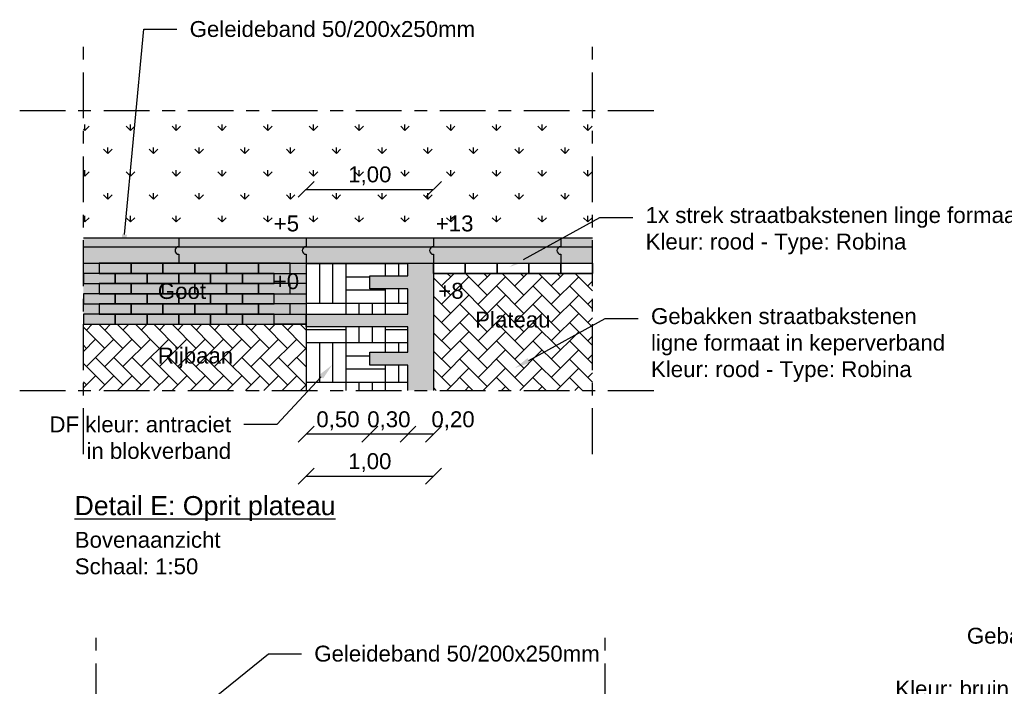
# Model space of a CAD drawing. Header units: metres. Extents: x 8 to 122, y -18 to 26.
# Tile 7 of 54: x 26.99 to 34.73, y -6.64 to -1.4. Entities that reach past the tile are written whole.
import ezdxf
from ezdxf import colors
from ezdxf.entities.mleader import LeaderData, LeaderLine
from ezdxf.math import Vec2, Vec3

# ---------------------------------------------------------------- set-up
doc = ezdxf.new("R2010")
doc.units = ezdxf.units.M
doc.header["$PDMODE"] = 1
doc.linetypes.add('ACAD_ISO04W100', pattern=[30, 24, -3, 0, -3])
doc.layers.add('N-WE-AL-DETAIL-G', color=7, linetype='Continuous')
doc.layers.add('X-XX-AL-DETAIL-G', color=7, linetype='Continuous')
doc.layers.add('X-XX-AL-AANKLEDING-T25', color=7, linetype='Continuous', lineweight=25)
doc.layers.add('X-XX-AL-AANKLEDING-T30', color=7, linetype='Continuous', lineweight=30)
doc.styles.add('NLCS_ISO', font='arial.ttf')
doc.styles.get("Standard").update_dxf_attribs({"font": 'arial.ttf'})
doc.dimstyles.new('NLCS_1-50', dxfattribs={"dimscale": 0.05, "dimtxt": 2.5, "dimasz": 2.5, "dimexe": 1.25, "dimexo": 0.625, "dimtad": 1, "dimtxsty": 'Standard', "dimblk": 'OBLIQUE', "dimcen": 0, "dimse1": 1, "dimse2": 1, "dimadec": 0, "dimazin": 0, "dimtfac": 1, "dimtmove": 0, "dimatfit": 3, "dimfxl": 1, "dimarcsym": 0})

# ---------------------------------------------------------------- blocks, each defined once
blk = doc.blocks.new('_Oblique')
at = {"color": 0, "linetype": 'ByBlock', "lineweight": -2}
blk.add_line((-0.5, -0.5), (0.5, 0.5), dxfattribs=at)
blk = doc.blocks.new('*D33')
at = {"layer": 'Defpoints', "color": 0, "transparency": 16777216}
for p in [(30.2435, -2.7345), (29.2435, -3.1149), (30.2435, -3.1149)]:
    blk.add_point(p, dxfattribs=at)
at = {"layer": 'N-WE-AL-DETAIL-G', "color": 0, "lineweight": -2, "transparency": 16777216}
blk.add_line((29.2435, -2.7345), (30.2435, -2.7345), dxfattribs=at)
at = {"layer": 'N-WE-AL-DETAIL-G', "color": 0, "lineweight": -2, "transparency": 16777216, "xscale": 0.125, "yscale": 0.125, "zscale": 0.125, "rotation": 180}
blk.add_blockref('_Oblique', (29.2435, -2.7345), dxfattribs=at)
at = {"layer": 'N-WE-AL-DETAIL-G', "color": 0, "lineweight": -2, "transparency": 16777216, "xscale": 0.125, "yscale": 0.125, "zscale": 0.125}
blk.add_blockref('_Oblique', (30.2435, -2.7345), dxfattribs=at)
at = {"layer": 'N-WE-AL-DETAIL-G', "color": 0, "transparency": 16777216, "insert": (29.7435, -2.6282), "char_height": 0.125, "attachment_point": 5}
blk.add_mtext('1,00', dxfattribs=at)
blk = doc.blocks.new('*D34')
at = {"layer": 'Defpoints', "color": 0, "transparency": 16777216}
for p in [(29.2435, -4.3149), (30.2435, -4.3149), (30.2435, -4.9884)]:
    blk.add_point(p, dxfattribs=at)
at = {"layer": 'N-WE-AL-DETAIL-G', "color": 0, "lineweight": -2, "transparency": 16777216}
blk.add_line((29.2435, -4.9884), (30.2435, -4.9884), dxfattribs=at)
at = {"layer": 'N-WE-AL-DETAIL-G', "color": 0, "lineweight": -2, "transparency": 16777216, "xscale": 0.125, "yscale": 0.125, "zscale": 0.125, "rotation": 180}
blk.add_blockref('_Oblique', (29.2435, -4.9884), dxfattribs=at)
at = {"layer": 'N-WE-AL-DETAIL-G', "color": 0, "lineweight": -2, "transparency": 16777216, "xscale": 0.125, "yscale": 0.125, "zscale": 0.125}
blk.add_blockref('_Oblique', (30.2435, -4.9884), dxfattribs=at)
at = {"layer": 'N-WE-AL-DETAIL-G', "color": 0, "transparency": 16777216, "insert": (29.7435, -4.882), "char_height": 0.125, "attachment_point": 5}
blk.add_mtext('1,00', dxfattribs=at)
blk = doc.blocks.new('*D35')
at = {"layer": 'Defpoints', "color": 0, "transparency": 16777216}
for p in [(30.0435, -4.3149), (30.2435, -4.3149), (30.0435, -4.659)]:
    blk.add_point(p, dxfattribs=at)
at = {"layer": 'N-WE-AL-DETAIL-G', "color": 0, "lineweight": -2, "transparency": 16777216}
blk.add_line((30.2435, -4.659), (30.0435, -4.659), dxfattribs=at)
at = {"layer": 'N-WE-AL-DETAIL-G', "color": 0, "lineweight": -2, "transparency": 16777216, "xscale": 0.125, "yscale": 0.125, "zscale": 0.125, "rotation": 180}
blk.add_blockref('_Oblique', (30.0435, -4.659), dxfattribs=at)
at = {"layer": 'N-WE-AL-DETAIL-G', "color": 0, "lineweight": -2, "transparency": 16777216, "xscale": 0.125, "yscale": 0.125, "zscale": 0.125}
blk.add_blockref('_Oblique', (30.2435, -4.659), dxfattribs=at)
at = {"layer": 'N-WE-AL-DETAIL-G', "color": 0, "transparency": 16777216, "insert": (30.3973, -4.5527), "char_height": 0.125, "attachment_point": 5}
blk.add_mtext('0,20', dxfattribs=at)
blk = doc.blocks.new('*D36')
at = {"layer": 'Defpoints', "color": 0, "transparency": 16777216}
for p in [(29.7435, -4.1149), (30.0435, -4.3149), (29.7435, -4.659)]:
    blk.add_point(p, dxfattribs=at)
at = {"layer": 'N-WE-AL-DETAIL-G', "color": 0, "lineweight": -2, "transparency": 16777216}
blk.add_line((30.0435, -4.659), (29.7435, -4.659), dxfattribs=at)
at = {"layer": 'N-WE-AL-DETAIL-G', "color": 0, "lineweight": -2, "transparency": 16777216, "xscale": 0.125, "yscale": 0.125, "zscale": 0.125, "rotation": 180}
blk.add_blockref('_Oblique', (29.7435, -4.659), dxfattribs=at)
at = {"layer": 'N-WE-AL-DETAIL-G', "color": 0, "lineweight": -2, "transparency": 16777216, "xscale": 0.125, "yscale": 0.125, "zscale": 0.125}
blk.add_blockref('_Oblique', (30.0435, -4.659), dxfattribs=at)
at = {"layer": 'N-WE-AL-DETAIL-G', "color": 0, "transparency": 16777216, "insert": (29.8935, -4.5527), "char_height": 0.125, "attachment_point": 5}
blk.add_mtext('0,30', dxfattribs=at)
blk = doc.blocks.new('*D37')
at = {"layer": 'Defpoints', "color": 0, "transparency": 16777216}
for p in [(29.2435, -3.8149), (29.7435, -4.1149), (29.2435, -4.659)]:
    blk.add_point(p, dxfattribs=at)
at = {"layer": 'N-WE-AL-DETAIL-G', "color": 0, "lineweight": -2, "transparency": 16777216}
blk.add_line((29.7435, -4.659), (29.2435, -4.659), dxfattribs=at)
at = {"layer": 'N-WE-AL-DETAIL-G', "color": 0, "lineweight": -2, "transparency": 16777216, "xscale": 0.125, "yscale": 0.125, "zscale": 0.125, "rotation": 180}
blk.add_blockref('_Oblique', (29.2435, -4.659), dxfattribs=at)
at = {"layer": 'N-WE-AL-DETAIL-G', "color": 0, "lineweight": -2, "transparency": 16777216, "xscale": 0.125, "yscale": 0.125, "zscale": 0.125}
blk.add_blockref('_Oblique', (29.7435, -4.659), dxfattribs=at)
at = {"layer": 'N-WE-AL-DETAIL-G', "color": 0, "transparency": 16777216, "insert": (29.4935, -4.5527), "char_height": 0.125, "attachment_point": 5}
blk.add_mtext('0,50', dxfattribs=at)

msp = doc.modelspace()

# ---------------------------------------------------------------- hatches: boundary and pattern name
at = {"true_color": 0xb97150}
h = msp.add_hatch(color=13, dxfattribs=at)
h.dxf.hatch_style = 1
h.paths.add_polyline_path([(27.4935, -3.3149), (27.4935, -3.7949), (29.2435, -3.7949), (29.2435, -3.3149)])
at = {"layer": 'N-WE-AL-DETAIL-G'}
h = msp.add_hatch(dxfattribs=at)
h.set_pattern_fill('GRASS', color=3, scale=0.01)
h.set_pattern_definition([(90, (-7.33829, 1.67884), (-0.1796051, 0.1796051), [0.047625, -0.3115852]), (45, (-7.33829, 1.67884), (-0.1796051, 0.1796051), [0.047625, -0.206375]), (135, (-7.33829, 1.67884), (-0.1796051, -0.1796051), [0.047625, -0.206375])])
h.paths.add_polyline_path([(31.4935, -3.1149), (31.4935, -2.1149), (27.4935, -2.1149), (27.4935, -3.1149)])
h = msp.add_hatch(color=253, dxfattribs=at)
h.dxf.hatch_style = 1
h.paths.add_polyline_path([(31.4935, -3.1149), (27.4935, -3.1149), (27.4935, -3.3149), (31.4935, -3.3149)])
h = msp.add_hatch(color=255, dxfattribs=at)
h.dxf.hatch_style = 1
h.paths.add_polyline_path([(30.0435, -3.7149), (29.2435, -3.7149), (29.2435, -3.8149), (30.0435, -3.8149), (30.0435, -4.0149), (29.7435, -4.0149), (29.7435, -4.1149), (30.0435, -4.1149), (30.0435, -4.3149), (30.2435, -4.3149), (30.2435, -3.3149), (30.0435, -3.3149), (30.0435, -3.4149), (29.7435, -3.4149), (29.7435, -3.5149), (30.0435, -3.5149)])
h = msp.add_hatch(dxfattribs=at)
h.set_pattern_fill('AVH-BSS_DIKFORMAAT_BLOK-SO', color=251, scale=1.5, pattern_type=2)
h.set_pattern_definition([(0, (29.55735, -3.6288), (0, 0.3105), []), (0, (29.55735, -3.5253), (0.3105, 0.3105), [0.3105, -0.3105]), (0, (29.55735, -3.4218), (0.3105, 0.3105), [0.3105, -0.3105]), (90, (29.55735, -3.6288), (-0.3105, 2e-17), []), (90, (29.45385, -3.6288), (-0.3105, 0.3105), [0.3105, -0.3105]), (90, (29.35035, -3.6288), (-0.3105, 0.3105), [0.3105, -0.3105])])
h.paths.add_polyline_path([(30.0435, -3.7149), (30.0435, -3.5149), (29.7435, -3.5149), (29.7435, -3.4149), (30.0435, -3.4149), (30.0435, -3.3149), (29.2435, -3.3149), (29.2435, -3.7149)])
h.paths.add_polyline_path([(29.2435, -4.3149), (30.0435, -4.3149), (30.0435, -4.1149), (29.7435, -4.1149), (29.7435, -4.0149), (30.0435, -4.0149), (30.0435, -3.8149), (29.2435, -3.8149)])
h = msp.add_hatch(dxfattribs=at)
h.set_pattern_fill('AR-HBONE', color=251, scale=0.001)
h.set_pattern_definition([(45, (-7.33829, 1.67884), (0, 0.1436841), [0.3048, -0.1016]), (135, (-7.26644, 1.75068), (1e-17, 0.1436841), [0.3048, -0.1016])])
h.paths.add_polyline_path([(30.2435, -3.3949), (30.2435, -4.3149), (31.4935, -4.3149), (31.4935, -3.3949)])
h = msp.add_hatch(dxfattribs=at)
h.set_pattern_fill('AR-HBONE', color=251, scale=0.001, angle=90)
h.set_pattern_definition([(135, (-1.79427, 3.48761), (-0.1436841, 9e-18), [0.3048, -0.1016]), (225, (-1.86612, 3.55946), (-0.1436841, 2e-17), [0.3048, -0.1016])])
h.paths.add_polyline_path([(27.4935, -3.7949), (27.4935, -4.3149), (29.2435, -4.3149), (29.2435, -3.7949)])

# ---------------------------------------------------------------- linework, layer by layer
at = {"color": 251}
for points in [[(30.2435, -3.3149), (30.4935, -3.3149), (30.4935, -3.3949), (30.2435, -3.3949)], [(30.4935, -3.3149), (30.7435, -3.3149), (30.7435, -3.3949), (30.4935, -3.3949)], [(30.7435, -3.3149), (30.9935, -3.3149), (30.9935, -3.3949), (30.7435, -3.3949)], [(30.9935, -3.3149), (31.2435, -3.3149), (31.2435, -3.3949), (30.9935, -3.3949)], [(31.2435, -3.3149), (31.4935, -3.3149), (31.4935, -3.3949), (31.2435, -3.3949)], [(28.9935, -3.3949), (29.2435, -3.3949), (29.2435, -3.4749), (28.9935, -3.4749)], [(28.9935, -3.5549), (29.2435, -3.5549), (29.2435, -3.6349), (28.9935, -3.6349)], [(28.9935, -3.7149), (29.2435, -3.7149), (29.2435, -3.7949), (28.9935, -3.7949)]]:
    msp.add_lwpolyline(points, close=True, dxfattribs=at)
at = {"layer": 'N-WE-AL-DETAIL-G', "linetype": 'ACAD_ISO04W100', "ltscale": 0.015}
for points in [[(27.4935, -4.8149), (27.4935, -1.6149)], [(31.4935, -4.8149), (31.4935, -1.6149)], [(26.9935, -2.1149), (31.9935, -2.1149)], [(26.9935, -4.3149), (31.9935, -4.3149)], [(27.5935, -9.4594), (27.5935, -6.2594)], [(31.5935, -9.4594), (31.5935, -6.2594)]]:
    msp.add_lwpolyline(points, dxfattribs=at)
at = {"layer": 'N-WE-AL-DETAIL-G'}
for points in [[(27.4935, -3.1149), (31.4935, -3.1149)], [(27.4935, -3.3149), (31.4935, -3.3149)], [(29.2435, -3.3149), (29.2435, -4.3149)], [(30.0435, -4.3149), (30.0435, -4.1149), (29.7435, -4.1149), (29.7435, -4.0149), (30.0435, -4.0149), (30.0435, -3.8149), (29.2435, -3.8149), (29.2435, -3.7149), (30.0435, -3.7149), (30.0435, -3.5149), (29.7435, -3.5149), (29.7435, -3.4149), (30.0435, -3.4149), (30.0435, -3.3149)], [(30.2435, -3.3149), (30.2435, -4.3149)], [(27.4935, -3.7949), (29.2435, -3.7949)]]:
    msp.add_lwpolyline(points, dxfattribs=at)
at = {"layer": 'N-WE-AL-DETAIL-G', "color": 252}
for points in [[(28.2435, -3.1149), (28.2435, -3.1849, 1), (28.2435, -3.2449), (28.2435, -3.3149)], [(29.2435, -3.1149), (29.2435, -3.1849, 1), (29.2435, -3.2449), (29.2435, -3.3149)], [(30.2435, -3.1149), (30.2435, -3.1849, 1), (30.2435, -3.2449), (30.2435, -3.3149)], [(31.2435, -3.1149), (31.2435, -3.1849, 1), (31.2435, -3.2449), (31.2435, -3.3149)]]:
    msp.add_lwpolyline(points, format="xyb", dxfattribs=at)
msp.add_lwpolyline([(27.4935, -3.1849), (31.4935, -3.1849)], dxfattribs=at)
at = {"layer": 'X-XX-AL-DETAIL-G', "color": 251}
for points in [[(27.6185, -3.3949), (27.8685, -3.3949), (27.8685, -3.3149), (27.6185, -3.3149)], [(27.8685, -3.3949), (28.1185, -3.3949), (28.1185, -3.3149), (27.8685, -3.3149)], [(28.1185, -3.3949), (28.3685, -3.3949), (28.3685, -3.3149), (28.1185, -3.3149)], [(28.3685, -3.3949), (28.6185, -3.3949), (28.6185, -3.3149), (28.3685, -3.3149)], [(28.6185, -3.3949), (28.8685, -3.3949), (28.8685, -3.3149), (28.6185, -3.3149)], [(28.8685, -3.3949), (29.1185, -3.3949), (29.1185, -3.3149), (28.8685, -3.3149)], [(27.4935, -3.4749), (27.7435, -3.4749), (27.7435, -3.3949), (27.4935, -3.3949)], [(27.7435, -3.4749), (27.9935, -3.4749), (27.9935, -3.3949), (27.7435, -3.3949)], [(27.9935, -3.4749), (28.2435, -3.4749), (28.2435, -3.3949), (27.9935, -3.3949)], [(28.2435, -3.4749), (28.4935, -3.4749), (28.4935, -3.3949), (28.2435, -3.3949)], [(28.4935, -3.4749), (28.7435, -3.4749), (28.7435, -3.3949), (28.4935, -3.3949)], [(28.7435, -3.4749), (28.9935, -3.4749), (28.9935, -3.3949), (28.7435, -3.3949)], [(27.6185, -3.5549), (27.8685, -3.5549), (27.8685, -3.4749), (27.6185, -3.4749)], [(27.8685, -3.5549), (28.1185, -3.5549), (28.1185, -3.4749), (27.8685, -3.4749)], [(28.1185, -3.5549), (28.3685, -3.5549), (28.3685, -3.4749), (28.1185, -3.4749)], [(28.3685, -3.5549), (28.6185, -3.5549), (28.6185, -3.4749), (28.3685, -3.4749)], [(28.6185, -3.5549), (28.8685, -3.5549), (28.8685, -3.4749), (28.6185, -3.4749)], [(28.8685, -3.5549), (29.1185, -3.5549), (29.1185, -3.4749), (28.8685, -3.4749)], [(27.4935, -3.6349), (27.7435, -3.6349), (27.7435, -3.5549), (27.4935, -3.5549)], [(27.7435, -3.6349), (27.9935, -3.6349), (27.9935, -3.5549), (27.7435, -3.5549)], [(27.9935, -3.6349), (28.2435, -3.6349), (28.2435, -3.5549), (27.9935, -3.5549)], [(28.2435, -3.6349), (28.4935, -3.6349), (28.4935, -3.5549), (28.2435, -3.5549)], [(28.4935, -3.6349), (28.7435, -3.6349), (28.7435, -3.5549), (28.4935, -3.5549)], [(28.7435, -3.6349), (28.9935, -3.6349), (28.9935, -3.5549), (28.7435, -3.5549)], [(27.6185, -3.7149), (27.8685, -3.7149), (27.8685, -3.6349), (27.6185, -3.6349)], [(27.8685, -3.7149), (28.1185, -3.7149), (28.1185, -3.6349), (27.8685, -3.6349)], [(28.1185, -3.7149), (28.3685, -3.7149), (28.3685, -3.6349), (28.1185, -3.6349)], [(28.3685, -3.7149), (28.6185, -3.7149), (28.6185, -3.6349), (28.3685, -3.6349)], [(28.6185, -3.7149), (28.8685, -3.7149), (28.8685, -3.6349), (28.6185, -3.6349)], [(28.8685, -3.7149), (29.1185, -3.7149), (29.1185, -3.6349), (28.8685, -3.6349)], [(27.4935, -3.7949), (27.7435, -3.7949), (27.7435, -3.7149), (27.4935, -3.7149)], [(27.7435, -3.7949), (27.9935, -3.7949), (27.9935, -3.7149), (27.7435, -3.7149)], [(27.9935, -3.7949), (28.2435, -3.7949), (28.2435, -3.7149), (27.9935, -3.7149)], [(28.2435, -3.7949), (28.4935, -3.7949), (28.4935, -3.7149), (28.2435, -3.7149)], [(28.4935, -3.7949), (28.7435, -3.7949), (28.7435, -3.7149), (28.4935, -3.7149)], [(28.7435, -3.7949), (28.9935, -3.7949), (28.9935, -3.7149), (28.7435, -3.7149)]]:
    msp.add_lwpolyline(points, close=True, dxfattribs=at)
at = {"layer": 'X-XX-AL-DETAIL-G'}
msp.add_lwpolyline([(30.2435, -3.3949), (31.4935, -3.3949)], dxfattribs=at)

# ---------------------------------------------------------------- texts
at = {"layer": 'X-XX-AL-AANKLEDING-T25', "style": 'NLCS_ISO'}
for s, p in [('+13', (30.2618, -3.0646)), ('+5', (28.989, -3.0646)), ('+0', (28.989, -3.5186)), ('Goot', (28.0786, -3.5956)), ('+8', (30.2814, -3.5939)), ('Plateau', (30.5712, -3.8207)), ('Rijbaan', (28.0786, -4.1032))]:
    msp.add_text(s, height=0.125, dxfattribs=at).set_placement(p)
at = {"layer": 'X-XX-AL-AANKLEDING-T25', "insert": (27.4259, -5.4259), "char_height": 0.125, "width": 0.975693, "attachment_point": 1, "style": 'NLCS_ISO'}
msp.add_mtext('Bovenaanzicht\\PSchaal: 1:50', dxfattribs=at)
at = {"layer": 'X-XX-AL-AANKLEDING-T30', "style": 'NLCS_ISO'}
msp.add_text('%%UDetail E: Oprit plateau', height=0.15, dxfattribs=at).set_placement((27.4245, -5.2947))

# ---------------------------------------------------------------- dimensions: what is measured, and where the dimension line sits
at = {"layer": 'N-WE-AL-DETAIL-G'}
for base, p1, p2, picture, middle in [((30.2435, -2.7345), (29.2435, -3.1149), (30.2435, -3.1149), '*D33', (29.7435, -2.6282)), ((29.2435, -4.659), (29.7435, -4.1149), (29.2435, -3.8149), '*D37', (29.4935, -4.5527)), ((30.2435, -4.9884), (29.2435, -4.3149), (30.2435, -4.3149), '*D34', (29.7435, -4.882))]:
    dim = msp.add_linear_dim(base=base, p1=p1, p2=p2, dimstyle='NLCS_1-50', override={"dimzin": 0, "dimtmove": 1}, dxfattribs=at)
    dim.commit()
    dim.dimension.update_dxf_attribs({"geometry": picture, "text_midpoint": middle})
for base, p1, p2, picture, middle in [((29.7435, -4.659), (30.0435, -4.3149), (29.7435, -4.1149), '*D36', (29.8935, -4.659)), ((30.0435, -4.659), (30.2435, -4.3149), (30.0435, -4.3149), '*D35', (30.3973, -4.659))]:
    dim = msp.add_linear_dim(base=base, p1=p1, p2=p2, dimstyle='NLCS_1-50', override={"dimzin": 0, "dimtmove": 1}, dxfattribs=at)
    dim.commit()
    dim.dimension.update_dxf_attribs({"geometry": picture, "text_midpoint": middle, "dimtype": 160})

# ---------------------------------------------------------------- leaders
at = {"layer": 'X-XX-AL-AANKLEDING-T25'}
ml = msp.add_multileader_mtext('Standard', dxfattribs=at)
ml.set_content('Geleideband 50/200x250mm', color=256, style='NLCS_ISO')
ml.set_leader_properties()
ml.build(insert=Vec2(0, 0))
ml.multileader.update_dxf_attribs({"arrow_head_size": 0.125})
ctx = ml.context
ctx.base_point, ctx.char_height, ctx.arrow_head_size, ctx.landing_gap_size, ctx.plane_origin = Vec3(28.2284, -1.4753), 0.125, 0.125, 0.1, Vec3(26.3999, -2.9233)
notes = []
notes.append((ctx, [(0, (1, 1, 0), (27.9691, -1.4753), (1, 0), 0.2593, [(0, [(27.8051, -3.2142)], 0, [])])]))
ctx.mtext.insert, ctx.mtext.flow_direction = Vec3(28.3284, -1.4118), 5
ml = msp.add_multileader_mtext('Standard', dxfattribs=at)
ml.set_content('1x strek straatbakstenen linge formaat (b=80mm)\\PKleur: rood - Type: Robina', color=256, style='NLCS_ISO')
ml.set_leader_properties()
ml.build(insert=Vec2(0, 0))
ml.multileader.update_dxf_attribs({"arrow_head_size": 0.125})
ctx = ml.context
ctx.base_point, ctx.char_height, ctx.arrow_head_size, ctx.landing_gap_size, ctx.plane_origin = Vec3(31.8104, -2.9547), 0.125, 0.125, 0.1, Vec3(29.358, -3.0781)
notes.append((ctx, [(0, (1, 1, 0), (31.5511, -2.9547), (1, 0), 0.2593, [(0, [(30.8414, -3.3445)], 0, [])])]))
ctx.mtext.insert, ctx.mtext.flow_direction = Vec3(31.9104, -2.8739), 5
ml = msp.add_multileader_mtext('Standard', dxfattribs=at)
ml.set_content('Gebakken straatbakstenen \\Pligne formaat in keperverband\\PKleur: rood - Type: Robina', color=256, style='NLCS_ISO')
ml.set_leader_properties()
ml.build(insert=Vec2(0, 0))
ml.multileader.update_dxf_attribs({"arrow_head_size": 0.125})
ctx = ml.context
ctx.base_point, ctx.char_height, ctx.arrow_head_size, ctx.landing_gap_size, ctx.plane_origin = Vec3(31.8524, -3.749), 0.125, 0.125, 0.1, Vec3(29.4, -3.8724)
notes.append((ctx, [(0, (1, 1, 0), (31.5931, -3.749), (1, 0), 0.2593, [(0, [(30.8834, -4.1387)], 0, [])])]))
ctx.mtext.insert, ctx.mtext.flow_direction = Vec3(31.9524, -3.6681), 5
ml = msp.add_multileader_mtext('Standard', dxfattribs=at)
ml.set_content('DF kleur: antraciet\\Pin blokverband', color=256, style='NLCS_ISO')
ml.set_leader_properties()
ml.build(insert=Vec2(0, 0))
ml.multileader.update_dxf_attribs({"arrow_head_size": 0.125})
ctx = ml.context
ctx.base_point, ctx.char_height, ctx.arrow_head_size, ctx.landing_gap_size, ctx.plane_origin = Vec3(27.1418, -4.5822), 0.125, 0.125, 0.1, Vec3(28.0418, -6.4927)
ctx.text_align_type = 2
notes.append((ctx, [(1, (1, 1, 0), (29.0129, -4.5822), (-1, 0), 0.2593, [(0, [(29.447, -4.1149)], 0, [])])]))
ctx.mtext.insert, ctx.mtext.alignment, ctx.mtext.flow_direction = Vec3(28.6536, -4.5187), 3, 5
ml = msp.add_multileader_mtext('Standard', dxfattribs=at)
ml.set_content('Gebakken straatbakstenen\\Pin LF keperverband\\PKleur: bruin - Type: Terra Marrone', color=256, style='NLCS_ISO')
ml.set_leader_properties()
ml.build(insert=Vec2(0, 0))
ml.multileader.update_dxf_attribs({"arrow_head_size": 0.125})
ctx = ml.context
ctx.base_point, ctx.char_height, ctx.arrow_head_size, ctx.landing_gap_size, ctx.plane_origin = Vec3(33.7912, -6.2604), 0.125, 0.125, 0.1, Vec3(38.4556, -3.5858)
ctx.text_align_type = 2
notes.append((ctx, [(1, (1, 1, 0), (36.8798, -6.2604), (-1, 0), 0.2593, [(0, [(37.6898, -6.0995)], 0, [])])]))
ctx.mtext.insert, ctx.mtext.alignment, ctx.mtext.flow_direction = Vec3(36.5205, -6.1795), 3, 5
ml = msp.add_multileader_mtext('Standard', dxfattribs=at)
ml.set_content('Geleideband 50/200x250mm', color=256, style='NLCS_ISO')
ml.set_leader_properties()
ml.build(insert=Vec2(0, 0))
ml.multileader.update_dxf_attribs({"arrow_head_size": 0.125})
ctx = ml.context
ctx.base_point, ctx.char_height, ctx.arrow_head_size, ctx.landing_gap_size, ctx.plane_origin = Vec3(29.2073, -6.3837), 0.125, 0.125, 0.1, Vec3(23.7815, -6.753)
notes.append((ctx, [(0, (1, 1, 0), (28.948, -6.3837), (1, 0), 0.2593, [(0, [(28.1682, -7.0146)], 0, [])])]))
ctx.mtext.insert, ctx.mtext.flow_direction = Vec3(29.3073, -6.3201), 5
for ctx, leaders in notes:
    for number, flags, end, landing, length, lines in leaders:
        leader = LeaderData()
        leader.index, (leader.has_last_leader_line, leader.has_dogleg_vector, leader.attachment_direction) = number, flags
        leader.last_leader_point, leader.dogleg_vector, leader.dogleg_length = Vec3(end), Vec3(landing), length
        for number, points, colour, breaks in lines:
            line = LeaderLine()
            line.index, line.vertices, line.color, line.breaks = number, Vec3.list(points), colors.encode_raw_color(colour), breaks
            leader.lines.append(line)
        ctx.leaders.append(leader)

doc.saveas('drawing.dxf')
